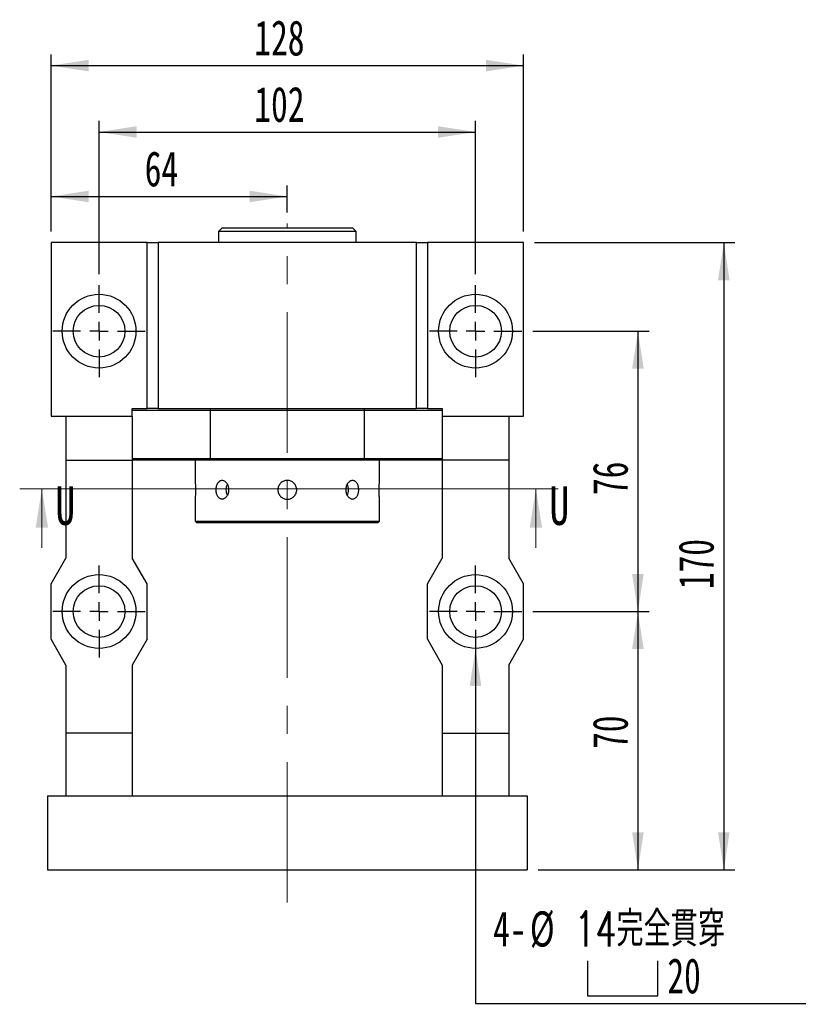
# Model space of a CAD drawing. Header units: millimetres. Extents: x 23 to 289, y 10 to 200.
# Tile 2 of 5: x 33 to 104, y 104 to 193. Entities that reach past the tile are written whole.
import ezdxf

# ---------------------------------------------------------------- set-up
doc = ezdxf.new("R2010")
doc.units = ezdxf.units.MM
doc.linetypes.add('CENTERX2', pattern=[20.32, 12.7, -2.54, 2.54, -2.54])
doc.layers.add('圖層0', color=7, linetype='Continuous')
doc.styles.add('SLDTEXTSTYLE0', font='TXT', dxfattribs={"width": 0.7})
doc.styles.add('SLDTEXTSTYLE1', font='TXT', dxfattribs={"width": 0.7, "bigfont": 'bigfont'})
doc.styles.add('SLDTEXTSTYLE3', font='TXT', dxfattribs={"width": 0.75})
doc.dimstyles.new('SLDDIMSTYLE3', dxfattribs={"dimtxt": 3.389974, "dimasz": 2.5, "dimexe": 0, "dimexo": 0.0625, "dimgap": 0.847493, "dimtad": 1, "dimlfac": 3, "dimrnd": 1e-09, "dimzin": 12, "dimdsep": 46, "dimtxsty": 'SLDTEXTSTYLE0', "dimsah": 1, "dimcen": 0.09, "dimadec": 0, "dimazin": 3, "dimtfac": 1, "dimtofl": 0, "dimtmove": 0, "dimatfit": 3, "dimfxl": 1, "dimfrac": 2, "dimtolj": 1, "dimtzin": 12, "dimarcsym": 0})
doc.dimstyles.new('SLDDIMSTYLE4', dxfattribs={"dimtxt": 3.389974, "dimasz": 2.5, "dimexe": 0, "dimexo": 0.0625, "dimgap": 0.847493, "dimtad": 0, "dimtih": 1, "dimtoh": 1, "dimlfac": 3, "dimrnd": 1e-09, "dimzin": 12, "dimdsep": 46, "dimtxsty": 'SLDTEXTSTYLE0', "dimsah": 1, "dimcen": 0, "dimadec": 0, "dimazin": 3, "dimtfac": 1, "dimtofl": 0, "dimtmove": 0, "dimatfit": 3, "dimfxl": 1, "dimfrac": 2, "dimtolj": 1, "dimtzin": 12, "dimarcsym": 0})

# ---------------------------------------------------------------- blocks, each defined once
blk = doc.blocks.new('_D_1')
at = {"layer": '圖層0', "color": 7}
for p, q in [((79.541, 139.843), (90.041, 139.843)), ((89.041, 139.843), (89.041, 116.509)), ((80.041, 116.509), (90.041, 116.509))]:
    blk.add_line(p, q, dxfattribs=at)
for points in [[(89.041, 139.843), (88.519, 136.453), (89.562, 136.453)], [(89.041, 116.509), (89.562, 119.899), (88.519, 119.899)]]:
    blk.add_solid(points, dxfattribs=at)
at = {"layer": '圖層0', "color": 7, "insert": (84.948, 127.42), "char_height": 3.175, "attachment_point": 1, "rotation": 90, "style": 'SLDTEXTSTYLE0'}
blk.add_mtext('70', dxfattribs=at)
blk = doc.blocks.new('_D_2')
at = {"layer": '圖層0', "color": 7}
for p, q in [((79.708, 173.176), (97.798, 173.176)), ((96.798, 173.176), (96.798, 116.509)), ((80.041, 116.509), (97.798, 116.509))]:
    blk.add_line(p, q, dxfattribs=at)
for points in [[(96.798, 173.176), (96.276, 169.786), (97.319, 169.786)], [(96.798, 116.509), (97.319, 119.899), (96.276, 119.899)]]:
    blk.add_solid(points, dxfattribs=at)
at = {"layer": '圖層0', "color": 7, "insert": (92.705, 141.862), "char_height": 3.175, "attachment_point": 1, "rotation": 90, "style": 'SLDTEXTSTYLE0'}
blk.add_mtext('170', dxfattribs=at)
blk = doc.blocks.new('_D_3')
at = {"layer": '圖層0', "color": 7}
for p, q in [((36.041, 174.176), (36.041, 178.35)), ((57.374, 175.904), (57.374, 178.35)), ((36.041, 177.35), (57.374, 177.35))]:
    blk.add_line(p, q, dxfattribs=at)
for points in [[(36.041, 177.35), (39.431, 176.829), (39.431, 177.872)], [(57.374, 177.35), (53.984, 177.872), (53.984, 176.829)]]:
    blk.add_solid(points, dxfattribs=at)
at = {"layer": '圖層0', "color": 7, "insert": (44.495, 181.443), "char_height": 3.175, "attachment_point": 1, "style": 'SLDTEXTSTYLE0'}
blk.add_mtext('64', dxfattribs=at)
blk = doc.blocks.new('_D_4')
at = {"layer": '圖層0', "color": 7}
for p, q in [((36.041, 174.176), (36.041, 190.176)), ((78.708, 174.176), (78.708, 190.176)), ((36.041, 189.176), (78.708, 189.176))]:
    blk.add_line(p, q, dxfattribs=at)
for points in [[(36.041, 189.176), (39.431, 188.655), (39.431, 189.698)], [(78.708, 189.176), (75.318, 189.698), (75.318, 188.655)]]:
    blk.add_solid(points, dxfattribs=at)
at = {"layer": '圖層0', "color": 7, "insert": (54.393, 193.269), "char_height": 3.175, "attachment_point": 1, "style": 'SLDTEXTSTYLE0'}
blk.add_mtext('128', dxfattribs=at)
blk = doc.blocks.new('SW_SYMBOL_HOLE_SPOT')
at = {"layer": '圖層0', "color": 0}
for p, q in [((0, 875), (0, 75)), ((1600, 75), (1600, 875)), ((0, 75), (1600, 75))]:
    blk.add_line(p, q, dxfattribs=at)
blk = doc.blocks.new('_D_5')
at = {"layer": '圖層0'}
for p, q in [((74.374, 136.509), (74.374, 104.422)), ((74.374, 104.422), (104.207, 104.422))]:
    blk.add_line(p, q, dxfattribs=at)
blk.add_solid([(74.374, 136.509), (73.853, 133.119), (74.896, 133.119)], dxfattribs=at)
at = {"layer": '圖層0', "xscale": 0.003964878, "yscale": 0.003964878, "zscale": 0.003964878}
blk.add_blockref('SW_SYMBOL_HOLE_SPOT', (84.499, 104.817), dxfattribs=at)
at = {"layer": '圖層0', "char_height": 3.175, "attachment_point": 1}
for s, insert, style in [('14\\M+18AAE\\M+19153\\M+18AD1\\M+190FA', (83.3, 112.748), 'SLDTEXTSTYLE1'), ('4-', (75.962, 112.748), 'SLDTEXTSTYLE0'), ('%%c', (79.278, 112.748), 'SLDTEXTSTYLE0'), ('20', (91.696, 108.514), 'SLDTEXTSTYLE0')]:
    blk.add_mtext(s, dxfattribs=dict(at, insert=insert, style=style))
blk = doc.blocks.new('_D_6')
at = {"layer": '圖層0', "color": 7}
for p, q in [((40.374, 170.343), (40.374, 184.176)), ((74.374, 170.343), (74.374, 184.176)), ((40.374, 183.176), (74.374, 183.176))]:
    blk.add_line(p, q, dxfattribs=at)
for points in [[(40.374, 183.176), (43.764, 182.655), (43.764, 183.698)], [(74.374, 183.176), (70.984, 183.698), (70.984, 182.655)]]:
    blk.add_solid(points, dxfattribs=at)
at = {"layer": '圖層0', "color": 7, "insert": (54.393, 187.269), "char_height": 3.175, "attachment_point": 1, "style": 'SLDTEXTSTYLE0'}
blk.add_mtext('102', dxfattribs=at)
blk = doc.blocks.new('_D_7')
at = {"layer": '圖層0', "color": 7}
for p, q in [((79.541, 165.176), (90.041, 165.176)), ((89.041, 165.176), (89.041, 139.843)), ((79.541, 139.843), (90.041, 139.843))]:
    blk.add_line(p, q, dxfattribs=at)
for points in [[(89.041, 165.176), (88.519, 161.786), (89.562, 161.786)], [(89.041, 139.843), (89.562, 143.233), (88.519, 143.233)]]:
    blk.add_solid(points, dxfattribs=at)
at = {"layer": '圖層0', "color": 7, "insert": (84.948, 150.365), "char_height": 3.175, "attachment_point": 1, "rotation": 90, "style": 'SLDTEXTSTYLE0'}
blk.add_mtext('76', dxfattribs=at)
blk = doc.blocks.new('SW_CENTERMARKSYMBOL_2')
at = {"layer": '圖層0', "color": 0}
for p, q in [((0, 1.667), (0, 4.167)), ((-1.667, 0), (-4.167, 0)), ((0, 0), (-0.833, 0)), ((0, 0), (0, 0.833)), ((0, 0), (0, -0.833)), ((0, 0), (0.833, 0)), ((1.667, 0), (4.167, 0)), ((0, -1.667), (0, -4.167))]:
    blk.add_line(p, q, dxfattribs=at)
blk = doc.blocks.new('SW_CENTERMARKSYMBOL_3')
at = {"layer": '圖層0', "color": 0}
for p, q in [((0, 1.667), (0, 4.167)), ((-1.667, 0), (-4.167, 0)), ((0, 0), (-0.833, 0)), ((0, 0), (0, 0.833)), ((0, 0), (0, -0.833)), ((0, 0), (0.833, 0)), ((1.667, 0), (4.167, 0)), ((0, -1.667), (0, -4.167))]:
    blk.add_line(p, q, dxfattribs=at)
blk = doc.blocks.new('SW_CENTERMARKSYMBOL_4')
at = {"layer": '圖層0', "color": 0}
for p, q in [((0, 1.667), (0, 4.167)), ((-1.667, 0), (-4.167, 0)), ((0, 0), (-0.833, 0)), ((0, 0), (0, 0.833)), ((0, 0), (0, -0.833)), ((0, 0), (0.833, 0)), ((1.667, 0), (4.167, 0)), ((0, -1.667), (0, -4.167))]:
    blk.add_line(p, q, dxfattribs=at)
blk = doc.blocks.new('SW_CENTERMARKSYMBOL_5')
at = {"layer": '圖層0', "color": 0}
for p, q in [((0, 1.667), (0, 4.167)), ((-1.667, 0), (-4.167, 0)), ((0, 0), (-0.833, 0)), ((0, 0), (0, 0.833)), ((0, 0), (0, -0.833)), ((0, 0), (0.833, 0)), ((1.667, 0), (4.167, 0)), ((0, -1.667), (0, -4.167))]:
    blk.add_line(p, q, dxfattribs=at)

msp = doc.modelspace()

# ---------------------------------------------------------------- linework, layer by layer
at = {"color": 7, "linetype": 'Continuous', "lineweight": 25}
for p, q in [((51.4909, 174.5094), (51.1576, 174.1761)), ((51.4909, 174.5094), (63.2576, 174.5094)), ((63.5909, 174.1761), (63.2576, 174.5094)), ((51.1576, 174.1761), (51.1576, 173.1761)), ((63.5909, 174.1761), (51.1576, 174.1761)), ((63.5909, 173.1761), (63.5909, 174.1761)), ((36.0409, 173.1761), (36.0409, 157.5094)), ((44.7076, 173.1761), (36.0409, 173.1761)), ((44.7076, 158.1761), (44.7076, 173.1761)), ((44.7076, 173.1761), (45.7076, 173.1761)), ((45.7076, 173.1761), (45.7076, 158.1761)), ((69.0409, 173.1761), (45.7076, 173.1761)), ((69.0409, 158.1761), (69.0409, 173.1761)), ((69.0409, 173.1761), (70.0409, 173.1761)), ((70.0409, 173.1761), (70.0409, 158.1761)), ((78.7076, 173.1761), (70.0409, 173.1761)), ((78.7076, 157.5094), (78.7076, 173.1761)), ((36.0409, 157.5094), (37.3743, 157.5094)), ((37.3743, 157.5094), (43.3743, 157.5094)), ((37.3743, 157.5094), (37.3743, 153.5094)), ((43.3743, 157.5094), (43.3743, 158.1761)), ((43.3743, 158.1761), (44.7076, 158.1761)), ((50.4041, 158.0094), (43.3743, 158.0094)), ((43.3743, 157.5094), (43.3743, 153.5094)), ((45.7076, 158.1761), (44.7076, 158.1761)), ((45.7076, 158.1761), (69.0409, 158.1761)), ((50.4041, 158.0094), (50.4041, 153.6761)), ((64.3444, 158.0094), (50.4041, 158.0094)), ((64.3444, 153.6761), (64.3444, 158.0094)), ((71.3743, 158.0094), (64.3444, 158.0094)), ((70.0409, 158.1761), (69.0409, 158.1761)), ((70.0409, 158.1761), (71.3743, 158.1761)), ((71.3743, 158.1761), (71.3743, 157.5094)), ((71.3743, 157.5094), (77.3743, 157.5094)), ((71.3743, 157.5094), (71.3743, 153.5094)), ((77.3743, 157.5094), (78.7076, 157.5094)), ((77.3743, 157.5094), (77.3743, 153.5094)), ((37.3743, 153.5094), (43.3743, 153.5094)), ((37.3743, 153.5094), (37.3743, 144.6761)), ((43.3743, 153.6761), (50.4041, 153.6761)), ((50.4481, 153.5094), (43.3743, 153.5094)), ((43.3743, 153.5094), (43.3743, 144.6761)), ((49.0409, 153.5094), (49.0409, 151.6927)), ((50.4041, 153.6761), (64.3444, 153.6761)), ((64.3005, 153.5094), (50.4481, 153.5094)), ((71.3743, 153.5094), (64.3005, 153.5094)), ((64.3444, 153.6761), (71.3743, 153.6761)), ((65.7076, 151.6821), (65.7076, 153.5094)), ((77.3743, 153.5094), (71.3743, 153.5094)), ((71.3743, 153.5094), (71.3743, 144.6761)), ((77.3743, 153.5094), (77.3743, 144.6761)), ((49.0409, 150.0033), (49.0409, 148.0094)), ((65.7076, 148.0094), (65.7076, 149.9927)), ((49.0409, 148.0094), (49.2076, 147.8427)), ((49.0409, 148.0094), (65.7076, 148.0094)), ((65.5409, 147.8427), (49.2076, 147.8427)), ((65.5409, 147.8427), (65.7076, 148.0094)), ((36.0409, 142.3427), (37.3743, 144.6761)), ((44.7076, 142.3427), (43.3743, 144.6761)), ((70.0409, 142.3427), (71.3743, 144.6761)), ((78.7076, 142.3427), (77.3743, 144.6761)), ((36.0409, 137.3427), (36.0409, 142.3427)), ((44.7076, 137.3427), (44.7076, 142.3427)), ((70.0409, 137.3427), (70.0409, 142.3427)), ((78.7076, 137.3427), (78.7076, 142.3427)), ((37.3743, 135.0094), (36.0409, 137.3427)), ((44.7076, 137.3427), (43.3743, 135.0094)), ((70.0409, 137.3427), (71.3743, 135.0094)), ((77.3743, 135.0094), (78.7076, 137.3427)), ((37.3743, 135.0094), (37.3743, 128.8427)), ((43.3743, 135.0094), (43.3743, 128.8427)), ((71.3743, 135.0094), (71.3743, 128.8427)), ((77.3743, 135.0094), (77.3743, 128.8427)), ((43.3743, 128.8427), (37.3743, 128.8427)), ((37.3743, 128.8427), (37.3743, 123.1761)), ((43.3743, 128.8427), (43.3743, 123.1761)), ((71.3743, 128.8427), (77.3743, 128.8427)), ((71.3743, 128.8427), (71.3743, 123.1761)), ((77.3743, 128.8427), (77.3743, 123.1761)), ((35.7076, 123.1761), (79.0409, 123.1761)), ((35.7076, 123.1761), (35.7076, 116.5094)), ((79.0409, 123.1761), (79.0409, 116.5094)), ((35.7076, 116.5094), (79.0409, 116.5094))]:
    msp.add_line(p, q, dxfattribs=at)
at = {"color": 7, "linetype": 'Continuous', "lineweight": 18}
for p, q in [((81.8247, 150.9296), (33.2065, 150.9296)), ((35.2065, 145.6096), (35.2065, 150.9296)), ((79.8247, 145.6096), (79.8247, 150.9296))]:
    msp.add_line(p, q, dxfattribs=at)
at = {"color": 7, "linetype": 'Continuous', "lineweight": 25}
for centre, radius in [((40.3743, 165.1761), 3.3333), ((74.3743, 165.1761), 3.3333), ((40.3743, 165.1761), 2.3333), ((74.3743, 165.1761), 2.3333), ((40.3743, 139.8427), 3.3333), ((74.3743, 139.8427), 3.3333), ((40.3743, 139.8427), 2.3333), ((74.3743, 139.8427), 2.3333)]:
    msp.add_circle(centre, radius, dxfattribs=at)
for centre, radius, start, end in [((52.9353, 150.8428), 1.1019, 152.653716, 207.646748), ((61.8548, 150.857), 1.0586, 359.229916, 27.691275), ((61.855, 150.8285), 1.0584, 332.267366, 0.771946)]:
    msp.add_arc(centre, radius, start, end, dxfattribs=at)
for points in [[(50.4041, 158.0094), (50.4187, 158.065), (50.4334, 158.1205), (50.4481, 158.1761)], [(64.3005, 158.1761), (64.3152, 158.1205), (64.3298, 158.065), (64.3444, 158.0094)], [(50.4481, 153.5094), (50.4334, 153.5649), (50.4187, 153.6205), (50.4041, 153.6761)], [(64.3444, 153.6761), (64.3298, 153.6205), (64.3152, 153.5649), (64.3005, 153.5094)]]:
    msp.add_open_spline(points, degree=3, dxfattribs=at)
for points, knots in [([(49.0409, 151.6927), (49.0419, 151.6834), (49.0439, 151.6647), (49.0575, 151.519), (49.0728, 151.3041), (49.0838, 151.035), (49.0855, 150.7449), (49.0772, 150.4668), (49.0625, 150.229), (49.0484, 150.0662), (49.0405, 149.9884), (49.0417, 150.0004), (49.042, 150.0033)], [0, 0, 0, 0, 0.1069921, 0.2139709, 0.3212959, 0.4288548, 0.5360355, 0.6428147, 0.7497962, 0.8572672, 0.9647528, 1, 1, 1, 1]), ([(52.1005, 150.8427), (52.1005, 150.7876), (52.0963, 150.7335), (52.0798, 150.6269), (52.0674, 150.574), (52.035, 150.4731), (52.0153, 150.4252), (51.969, 150.3347), (51.9422, 150.2918), (51.884, 150.215), (51.8524, 150.1805), (51.7844, 150.1196), (51.7485, 150.0937), (51.6749, 150.0522), (51.6367, 150.0361), (51.5591, 150.0147), (51.5205, 150.0094), (51.4436, 150.0094), (51.4049, 150.0148), (51.3308, 150.036), (51.2951, 150.0518), (51.2265, 150.0935), (51.1936, 150.1196), (51.1334, 150.1799), (51.1055, 150.2143), (51.0544, 150.2921), (51.0319, 150.3342), (50.9928, 150.4244), (50.976, 150.4731), (50.9492, 150.574), (50.9391, 150.6259), (50.9255, 150.7328), (50.922, 150.788), (50.922, 150.8968), (50.9253, 150.9509), (50.9389, 151.0585), (50.9491, 151.1111), (50.9757, 151.2114), (50.9923, 151.2598), (51.0318, 151.351), (51.0542, 151.393), (51.1046, 151.4699), (51.1329, 151.5051), (51.1934, 151.5656), (51.2256, 151.5913), (51.2941, 151.6332), (51.3305, 151.6493), (51.4043, 151.6706), (51.4422, 151.676), (51.5201, 151.6761), (51.5588, 151.6707), (51.6356, 151.6497), (51.6741, 151.6337), (51.7483, 151.5919), (51.7838, 151.5664), (51.8514, 151.506), (51.8837, 151.4708), (51.9419, 151.3941), (51.9682, 151.3522), (52.0149, 151.2612), (52.0349, 151.2127), (52.0832, 151.0624), (52.1005, 150.9529), (52.1005, 150.8427)], [0, 0, 0, 0, 0.03125, 0.03125, 0.0625, 0.0625, 0.09375, 0.09375, 0.125, 0.125, 0.15625, 0.15625, 0.1875, 0.1875, 0.21875, 0.21875, 0.25, 0.25, 0.28125, 0.28125, 0.3125, 0.3125, 0.34375, 0.34375, 0.375, 0.375, 0.40625, 0.40625, 0.4375, 0.4375, 0.46875, 0.46875, 0.5, 0.5, 0.53125, 0.53125, 0.5625, 0.5625, 0.59375, 0.59375, 0.625, 0.625, 0.65625, 0.65625, 0.6875, 0.6875, 0.71875, 0.71875, 0.75, 0.75, 0.78125, 0.78125, 0.8125, 0.8125, 0.84375, 0.84375, 0.875, 0.875, 0.90625, 0.90625, 0.9375, 0.9375, 1, 1, 1, 1]), ([(57.3743, 149.9927), (57.3181, 149.9927), (57.2628, 149.9982), (57.1541, 150.0199), (57.1001, 150.0362), (56.9972, 150.0789), (56.9484, 150.105), (56.856, 150.1667), (56.8123, 150.2026), (56.734, 150.2809), (56.6988, 150.3237), (56.6367, 150.4166), (56.6103, 150.466), (56.5679, 150.5683), (56.5515, 150.6219), (56.5297, 150.7316), (56.5243, 150.7868), (56.5242, 150.8977), (56.5297, 150.9541), (56.5514, 151.0631), (56.5675, 151.1161), (56.6101, 151.2191), (56.6367, 151.2688), (56.6982, 151.3609), (56.7333, 151.4038), (56.8126, 151.4832), (56.8555, 151.5184), (56.9475, 151.5799), (56.9972, 151.6066), (57.1001, 151.6492), (57.1531, 151.6653), (57.2621, 151.6871), (57.3185, 151.6927), (57.4294, 151.6927), (57.4846, 151.6874), (57.5943, 151.6656), (57.648, 151.6493), (57.7503, 151.607), (57.7997, 151.5807), (57.8927, 151.5186), (57.9355, 151.4835), (58.0139, 151.4052), (58.0499, 151.3615), (58.1116, 151.2692), (58.1378, 151.2204), (58.1805, 151.1176), (58.1969, 151.0636), (58.2186, 150.9549), (58.2242, 150.8997), (58.2243, 150.7874), (58.2188, 150.732), (58.1973, 150.6233), (58.181, 150.5694), (58.1384, 150.4664), (58.1124, 150.4175), (58.0508, 150.3251), (58.0149, 150.2814), (57.9366, 150.2029), (57.8939, 150.1677), (57.8011, 150.1055), (57.7516, 150.0791), (57.5983, 150.0153), (57.4866, 149.9927), (57.3743, 149.9927)], [0, 0, 0, 0, 0.03125, 0.03125, 0.0625, 0.0625, 0.09375, 0.09375, 0.125, 0.125, 0.15625, 0.15625, 0.1875, 0.1875, 0.21875, 0.21875, 0.25, 0.25, 0.28125, 0.28125, 0.3125, 0.3125, 0.34375, 0.34375, 0.375, 0.375, 0.40625, 0.40625, 0.4375, 0.4375, 0.46875, 0.46875, 0.5, 0.5, 0.53125, 0.53125, 0.5625, 0.5625, 0.59375, 0.59375, 0.625, 0.625, 0.65625, 0.65625, 0.6875, 0.6875, 0.71875, 0.71875, 0.75, 0.75, 0.78125, 0.78125, 0.8125, 0.8125, 0.84375, 0.84375, 0.875, 0.875, 0.90625, 0.90625, 0.9375, 0.9375, 1, 1, 1, 1]), ([(63.8265, 150.8427), (63.8265, 150.7876), (63.8231, 150.7335), (63.8096, 150.6269), (63.7994, 150.574), (63.7725, 150.4731), (63.756, 150.4252), (63.7168, 150.3347), (63.6939, 150.2918), (63.6435, 150.215), (63.6157, 150.1805), (63.5549, 150.1196), (63.5223, 150.0937), (63.4541, 150.0522), (63.418, 150.0361), (63.3435, 150.0147), (63.3056, 150.0094), (63.2287, 150.0094), (63.1892, 150.0148), (63.1122, 150.036), (63.0743, 150.0518), (63.0002, 150.0935), (62.9641, 150.1196), (62.8967, 150.1799), (62.8651, 150.2143), (62.8061, 150.2921), (62.7798, 150.3342), (62.7336, 150.4244), (62.7135, 150.4731), (62.6811, 150.574), (62.6689, 150.6259), (62.6523, 150.7328), (62.648, 150.788), (62.648, 150.8968), (62.6521, 150.9509), (62.6686, 151.0585), (62.6811, 151.1111), (62.7131, 151.2114), (62.733, 151.2598), (62.7796, 151.351), (62.8059, 151.393), (62.864, 151.4699), (62.8963, 151.5051), (62.9638, 151.5656), (62.9993, 151.5913), (63.0733, 151.6332), (63.1118, 151.6493), (63.1886, 151.6706), (63.2273, 151.676), (63.3052, 151.6761), (63.3432, 151.6707), (63.4171, 151.6497), (63.4534, 151.6337), (63.5221, 151.5919), (63.5543, 151.5664), (63.6148, 151.506), (63.6432, 151.4708), (63.6937, 151.3941), (63.7162, 151.3522), (63.7557, 151.2612), (63.7724, 151.2127), (63.8125, 151.0624), (63.8265, 150.9529), (63.8265, 150.8427)], [0, 0, 0, 0, 0.03125, 0.03125, 0.0625, 0.0625, 0.09375, 0.09375, 0.125, 0.125, 0.15625, 0.15625, 0.1875, 0.1875, 0.21875, 0.21875, 0.25, 0.25, 0.28125, 0.28125, 0.3125, 0.3125, 0.34375, 0.34375, 0.375, 0.375, 0.40625, 0.40625, 0.4375, 0.4375, 0.46875, 0.46875, 0.5, 0.5, 0.53125, 0.53125, 0.5625, 0.5625, 0.59375, 0.59375, 0.625, 0.625, 0.65625, 0.65625, 0.6875, 0.6875, 0.71875, 0.71875, 0.75, 0.75, 0.78125, 0.78125, 0.8125, 0.8125, 0.84375, 0.84375, 0.875, 0.875, 0.90625, 0.90625, 0.9375, 0.9375, 1, 1, 1, 1]), ([(65.7076, 149.9927), (65.7066, 150.0021), (65.7046, 150.0208), (65.691, 150.1664), (65.6758, 150.3814), (65.6647, 150.6505), (65.663, 150.9406), (65.6713, 151.2187), (65.686, 151.4565), (65.7001, 151.6192), (65.708, 151.697), (65.7068, 151.6851), (65.7065, 151.6821)], [0, 0, 0, 0, 0.1069921, 0.2139709, 0.3212959, 0.4288548, 0.5360346, 0.6428147, 0.7497962, 0.8572672, 0.9647528, 1, 1, 1, 1])]:
    msp.add_open_spline(points, degree=3, knots=knots, dxfattribs=at)
at = {"color": 7, "linetype": 'Continuous', "lineweight": 18}
for points in [[(35.2065, 150.9296), (34.6465, 147.4296), (35.7665, 147.4296)], [(79.8247, 150.9296), (79.2647, 147.4296), (80.3847, 147.4296)]]:
    msp.add_solid(points, dxfattribs=at)
at = {"layer": '圖層0', "color": 7, "linetype": 'CENTERX2', "lineweight": 18}
msp.add_line((57.3743, 113.5428), (57.3743, 174.9038), dxfattribs=at)

# ---------------------------------------------------------------- block references
at = {"layer": '圖層0', "color": 7}
for name, p in [('SW_CENTERMARKSYMBOL_4', (40.3743, 165.1761)), ('SW_CENTERMARKSYMBOL_5', (74.3743, 165.1761)), ('SW_CENTERMARKSYMBOL_3', (40.3743, 139.8427)), ('SW_CENTERMARKSYMBOL_2', (74.3743, 139.8427))]:
    msp.add_blockref(name, p, dxfattribs=at)

# ---------------------------------------------------------------- texts
at = {"color": 7, "linetype": 'Continuous', "char_height": 3.5, "attachment_point": 1, "style": 'SLDTEXTSTYLE3'}
for insert in [(36.4281, 151.1673), (81.0464, 151.1673)]:
    msp.add_mtext('U', dxfattribs=dict(at, insert=insert))

# ---------------------------------------------------------------- dimensions: what is measured, and where the dimension line sits
at = {"layer": '圖層0', "color": 7}
for base, p1, p2, picture, middle in [((78.7076, 189.1761), (36.0409, 173.1761), (78.7076, 173.1761), '_D_4', (57.3743, 189.1761)), ((74.3743, 183.1761), (40.3743, 169.3427), (74.3743, 169.3427), '_D_6', (57.3743, 183.1761)), ((57.3743, 177.35), (36.0409, 173.1761), (57.3743, 174.9038), '_D_3', (46.4821, 177.35))]:
    dim = msp.add_linear_dim(base=base, p1=p1, p2=p2, dimstyle='SLDDIMSTYLE3', dxfattribs=at)
    dim.commit()
    dim.dimension.update_dxf_attribs({"geometry": picture, "text_midpoint": middle, "dimtype": 160})
for base, p1, p2, picture, middle in [((96.7976, 116.5094), (78.7076, 173.1761), (79.0409, 116.5094), '_D_2', (96.7976, 144.8427)), ((89.0409, 139.8427), (78.5409, 165.1761), (78.5409, 139.8427), '_D_7', (89.0409, 152.3522)), ((89.0409, 116.5094), (78.5409, 139.8427), (79.0409, 116.5094), '_D_1', (89.0409, 129.4072))]:
    dim = msp.add_linear_dim(base=base, p1=p1, p2=p2, angle=90, dimstyle='SLDDIMSTYLE3', dxfattribs=at)
    dim.commit()
    dim.dimension.update_dxf_attribs({"geometry": picture, "text_midpoint": middle, "dimtype": 160})
at = {"layer": '圖層0'}
dim = msp.add_diameter_dim_2p(p1=(74.3743, 143.1761), p2=(74.3743, 136.5094), text='4-%%c14完全貫穿\\P{\\fGDT;v}<>', dimstyle='SLDDIMSTYLE4', override={"dimpost": '<>'}, dxfattribs=at)
dim.commit()
dim.dimension.update_dxf_attribs({"geometry": '_D_5', "text_midpoint": (90.0846, 108.6549), "dimtype": 163})

doc.saveas('drawing.dxf')
